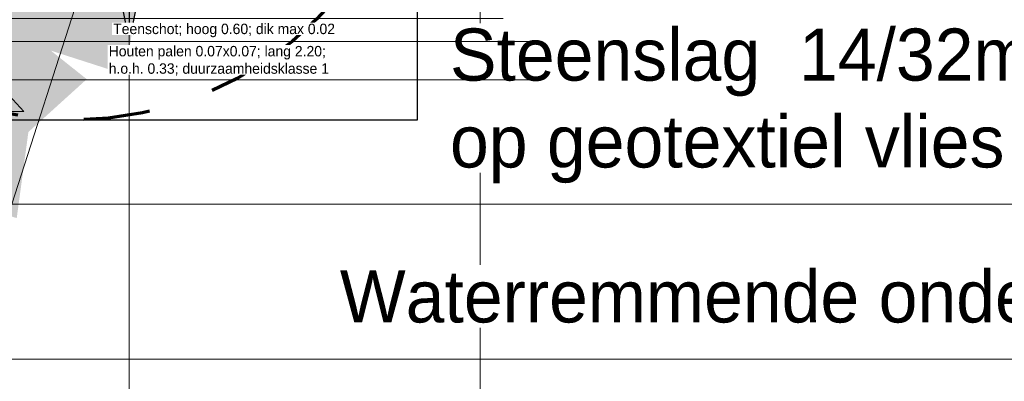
# Model space of a CAD drawing. Header units: metres. Extents: x 132 to 905, y -50 to 63.
# Tile 74 of 86: x 810.25 to 814.97, y -42.63 to -40.89. Entities that reach past the tile are written whole.
import ezdxf

# ---------------------------------------------------------------- set-up
doc = ezdxf.new("R2010")
doc.units = ezdxf.units.M
doc.header["$LTSCALE"] = 0.1
doc.linetypes.add('CENTER2', pattern=[28.574999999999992, 19.05, -3.174999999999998, 3.174999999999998, -3.174999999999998])
for name, color, linetype, lineweight in [('DP-BS-Matenbalk_verlenglijnen', 253, 'Continuous', 0), ('DP-BS-profiel', 2, 'Continuous', 25), ('Plts-Detail', 5, 'CENTER2', 70)]:
    doc.layers.add(name, color=color, linetype=linetype, lineweight=lineweight)
doc.layers.add('DP-NW-Maatvoering', color=7, linetype='Continuous')
doc.layers.add('TO-Viewport', color=152, linetype='Continuous', plot=False)
doc.styles.add('Ontwnota-dwp-Bruinissepolder tot Grevelingendam$0$StagCAD', font='StagCAD.ttf')
doc.styles.add('StagCAD', font='StagCAD.ttf')
doc.dimstyles.new('GM-maatvoering', dxfattribs={"dimtxt": 2.5, "dimasz": 2.5, "dimexe": 1, "dimexo": 0, "dimgap": 1, "dimtad": 1, "dimrnd": 0.001, "dimzin": 1, "dimdsep": 46, "dimtxsty": 'StagCAD', "dimcen": 0.09, "dimclrd": 1, "dimclre": 1, "dimclrt": 7, "dimazin": 0, "dimtfac": 1, "dimtix": 1, "dimtmove": 0, "dimatfit": 3, "dimfxl": 1, "dimfxlon": 1, "dimtvp": 0.8299999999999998, "dimtolj": 1, "dimtzin": 0, "dimlwd": 15, "dimlwe": 15, "dimarcsym": 0})
doc.dimstyles.new('leader 1_100', dxfattribs={"dimscale": 0.1, "dimtxt": 2.5, "dimasz": 2, "dimexe": 0, "dimexo": 0, "dimgap": 1, "dimtad": 1, "dimrnd": 0.001, "dimzin": 1, "dimdsep": 46, "dimtxsty": 'StagCAD', "dimblk": 'RAD_PIJL', "dimcen": 0.09, "dimse1": 1, "dimse2": 1, "dimclrd": 1, "dimclre": 1, "dimclrt": 7, "dimazin": 0, "dimtfac": 1, "dimtix": 1, "dimtmove": 0, "dimatfit": 0, "dimfxl": 1, "dimtvp": 0.8299999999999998, "dimtolj": 1, "dimtzin": 0, "dimlwd": 15, "dimarcsym": 0})
doc.dimstyles.new('Ontwnota-dwp-Bruinissepolder tot Grevelingendam$0$leader 1_100', dxfattribs={"dimscale": 0.1, "dimtxt": 2.5, "dimasz": 2, "dimexe": 0, "dimexo": 0, "dimgap": 1, "dimtad": 1, "dimrnd": 0.001, "dimzin": 1, "dimdsep": 46, "dimtxsty": 'Ontwnota-dwp-Bruinissepolder tot Grevelingendam$0$StagCAD', "dimblk": 'Ontwnota-dwp-Bruinissepolder tot Grevelingendam$0$RAD_PIJL', "dimcen": 0.09, "dimse1": 1, "dimse2": 1, "dimclrd": 1, "dimclre": 1, "dimclrt": 7, "dimazin": 0, "dimtfac": 1, "dimtix": 1, "dimtmove": 0, "dimatfit": 0, "dimfxl": 1, "dimtvp": 0.8299999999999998, "dimtolj": 1, "dimtzin": 0, "dimlwd": 15, "dimarcsym": 0})

# ---------------------------------------------------------------- blocks, each defined once
blk = doc.blocks.new('RAD_PIJL')
at = {"color": 1, "linetype": 'Continuous'}
blk.add_solid([(-2.828427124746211, -0.75), (-2.828427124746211, 0.75), (0, 0)], dxfattribs=at)
blk = doc.blocks.new('Ontwnota-dwp-Bruinissepolder tot Grevelingendam$0$RAD_PIJL')
at = {"color": 1, "linetype": 'Continuous'}
blk.add_solid([(-2.828427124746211, -0.75), (-2.828427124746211, 0.75), (0, 0)], dxfattribs=at)
blk = doc.blocks.new('dp798')
at = {"layer": 'DP-BS-Matenbalk_verlenglijnen'}
for points in [[(19.98766916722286, -0.03746470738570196, 0), (19.98766916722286, -7.099999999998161, 0)], [(18.3052876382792, -0.5070000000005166, 0), (18.3052876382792, -7.09540059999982, 0)]]:
    blk.add_polyline3d(points, dxfattribs=at)
at = {"layer": 'DP-BS-profiel', "color": 1}
blk.add_line((18.30607168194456, -2.10700000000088), (18.30607168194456, -1.946999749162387), dxfattribs=at)
blk.add_lwpolyline([(18.25607168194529, -1.907000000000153), (18.25607168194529, -0.5070000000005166), (18.26607168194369, -0.4970000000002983), (18.34607168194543, -0.4970000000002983), (18.35607168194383, -0.5070000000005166), (18.35607168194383, -1.907000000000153), (18.31607168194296, -2.10700000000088), (18.29607168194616, -2.10700000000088)], close=True, dxfattribs=at)

msp = doc.modelspace()

# ---------------------------------------------------------------- linework, layer by layer
at = {"layer": 'Plts-Detail'}
msp.add_circle((810.5056586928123, -39.72134107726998), 1.649999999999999, dxfattribs=at)
at = {"layer": 'TO-Viewport', "color": 251}
msp.add_lwpolyline([(808.8556586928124, -41.37134107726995), (812.1556586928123, -41.37134107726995), (812.1556586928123, -38.07134107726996), (808.8556586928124, -38.07134107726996)], close=True, dxfattribs=at)

# ---------------------------------------------------------------- block references
msp.add_blockref('dp798', (792.4686359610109, -38.83380113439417))

# ---------------------------------------------------------------- leaders
at = {"layer": 'DP-NW-Maatvoering', "annotation_type": 0, "has_hookline": 1}
for points, dimstyle, hookline_direction, text_width in [([(811.0559192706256, -39.14948581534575), (810.2115065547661, -41.77494030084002), (812.2115065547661, -41.77494030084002)], 'Ontwnota-dwp-Bruinissepolder tot Grevelingendam$0$leader 1_100', 0, 4.4125), ([(808.9837850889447, -39.91461632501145), (810.2680213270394, -41.33166561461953), (808.2680213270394, -41.33166561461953)], 'leader 1_100', 1, 6.0375), ([(810.1254024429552, -40.6200798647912), (809.2268516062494, -43.09679108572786), (811.2268516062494, -43.09679108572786)], 'leader 1_100', 0, 2.375)]:
    msp.add_leader(points, dimstyle=dimstyle, override={"dimscale": 0, "dimgap": 1, "dimtad": 1}, dxfattribs=dict(at, hookline_direction=hookline_direction, text_width=text_width))

# ---------------------------------------------------------------- next in the draw order: texts
at = {"layer": 'DP-NW-Maatvoering', "color": 7, "insert": (812.3115065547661, -41.67494030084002), "char_height": 0.25, "attachment_point": 7, "style": 'Ontwnota-dwp-Bruinissepolder tot Grevelingendam$0$StagCAD', "bg_fill": 3, "box_fill_scale": 1.1, "bg_fill_color": 256, "bg_fill_transparency": 0}
msp.add_mtext('\\A1;Steenslag  14/32mm; dik 0.10\\Pop geotextiel vlies', dxfattribs=at)

# ---------------------------------------------------------------- next in the draw order: leaders
at = {"layer": 'DP-NW-Maatvoering', "annotation_type": 0, "has_hookline": 1, "hookline_direction": 0, "text_width": 1.035}
msp.add_leader([(810.1308139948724, -39.57483400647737), (808.1556394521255, -41.17905995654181), (810.6556394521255, -41.17905995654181)], dimstyle='GM-maatvoering', override={"dimscale": 0}, dxfattribs=at)

# ---------------------------------------------------------------- next in the draw order: texts
at = {"layer": 'DP-NW-Maatvoering', "color": 7, "insert": (810.6756394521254, -41.1590599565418), "char_height": 0.05, "attachment_point": 7, "style": 'Ontwnota-dwp-Bruinissepolder tot Grevelingendam$0$StagCAD', "bg_fill": 3, "box_fill_scale": 1.1, "bg_fill_color": 256, "bg_fill_transparency": 0}
msp.add_mtext('\\A1;Houten palen 0.07x0.07; lang 2.20;\\Ph.o.h. 0.33; duurzaamheidsklasse 1', dxfattribs=at)

# ---------------------------------------------------------------- next in the draw order: leaders
at = {"layer": 'DP-NW-Maatvoering', "annotation_type": 0, "has_hookline": 1, "hookline_direction": 0}
for points, text_width in [([(810.1770049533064, -39.39437498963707), (808.1771772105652, -40.99461838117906), (810.6771772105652, -40.99461838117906)], 1.065), ([(810.2762341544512, -39.51754943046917), (808.2016196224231, -40.8849577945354), (810.7016196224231, -40.8849577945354)], 0.865)]:
    msp.add_leader(points, dimstyle='GM-maatvoering', override={"dimscale": 0}, dxfattribs=dict(at, text_width=text_width))

# ---------------------------------------------------------------- next in the draw order: texts
at = {"layer": 'DP-NW-Maatvoering', "color": 7, "insert": (810.6971772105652, -40.97461838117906), "char_height": 0.05, "attachment_point": 7, "style": 'Ontwnota-dwp-Bruinissepolder tot Grevelingendam$0$StagCAD', "bg_fill": 3, "box_fill_scale": 1.1, "bg_fill_color": 256, "bg_fill_transparency": 0}
msp.add_mtext('\\A1;Teenschot; hoog 0.60; dik max 0.02', dxfattribs=at)

# ---------------------------------------------------------------- next in the draw order: leaders
at = {"layer": 'DP-NW-Maatvoering', "annotation_type": 0, "has_hookline": 1, "hookline_direction": 0, "text_width": 5.387499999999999}
msp.add_leader([(810.5064610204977, -39.83380113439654), (809.683632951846, -42.5185589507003), (811.683632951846, -42.5185589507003)], dimstyle='Ontwnota-dwp-Bruinissepolder tot Grevelingendam$0$leader 1_100', override={"dimscale": 0, "dimgap": 1, "dimtad": 1}, dxfattribs=at)

# ---------------------------------------------------------------- next in the draw order: texts
at = {"layer": 'DP-NW-Maatvoering', "color": 7, "insert": (811.783632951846, -42.4185589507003), "char_height": 0.25, "attachment_point": 7, "style": 'Ontwnota-dwp-Bruinissepolder tot Grevelingendam$0$StagCAD', "bg_fill": 3, "box_fill_scale": 1.1, "bg_fill_color": 256, "bg_fill_transparency": 0}
msp.add_mtext('\\A1;Waterremmende onderlaag; dik 0.80', dxfattribs=at)

doc.saveas('drawing.dxf')
